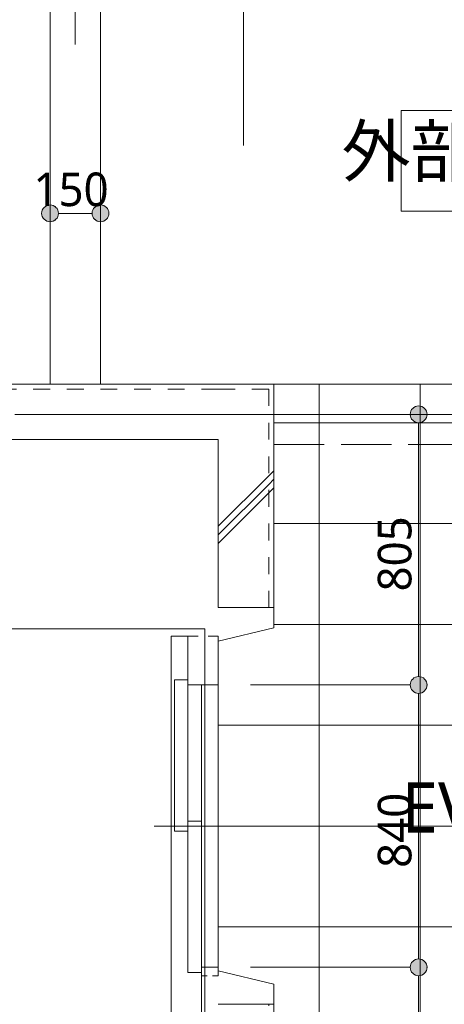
# Model space of a CAD drawing. Header units: millimetres. Extents: x 0 to 841, y 0 to 1188.
# Tile 70 of 98: x 535 to 560, y 1060 to 1118. Entities that reach past the tile are written whole.
import ezdxf
from ezdxf.xclip import XClip

# ---------------------------------------------------------------- set-up
doc = ezdxf.new("R2010")
doc.units = ezdxf.units.MM
doc.header["$MEASUREMENT"] = 0
doc.header["$XCLIPFRAME"] = 0
for name, pattern in [('Wipeout_Contour', [1000, 0, -1000]), ('通り芯', [19, 15, -2, 0, -2]), ('陰線', [4, 3, -1]), ('ＪＷ点線１', [2, 1, -1])]:
    doc.linetypes.add(name, pattern=pattern)
for name, color, linetype, lineweight in [('Archicadドア_ペン_番号__23', 7, 'Continuous', 15), ('Archicadドア_ペン_番号__27', 7, 'Continuous', 15), ('EV.★_ペン_番号__15', 7, 'Continuous', 5), ('壁-躯体_ペン_番号__141', 7, 'Continuous', 15), ('壁-躯体_ペン_番号__27', 7, 'Continuous', 15), ('壁-躯体_ペン_番号__41', 7, 'Continuous', 13), ('室名.★_ペン_番号__46', 7, 'Continuous', 13), ('寸法_ペン_番号__45', 7, 'Continuous', 13), ('寸法_ペン_番号__46', 7, 'Continuous', 13), ('床_ペン_番号__101', 252, 'Continuous', 5), ('通り芯_ペン_番号__139', 8, 'Continuous', 5)]:
    doc.layers.add(name, color=color, linetype=linetype, lineweight=lineweight)
for name, color, linetype, lineweight, true_color in [('Archicadドア_ペン_番号__63', 251, 'Continuous', 5, 0x6a6a6a), ('ゾーン_ペン_番号__74', 251, 'Continuous', 5, 0x6a6a6a), ('壁-躯体_ペン_番号__169', 253, 'Continuous', 5, 0xaaaaaa), ('壁-躯体_ペン_番号__87', 251, 'Continuous', 5, 0x6a6a6a), ('室名.★_ペン_番号__85', 251, 'Continuous', 5, 0x6a6a6a), ('寸法_ペン_番号__85', 251, 'Continuous', 5, 0x6a6a6a), ('床_ペン_番号__89', 251, 'Continuous', 5, 0x6a6a6a), ('床_ペン_番号__90', 251, 'Continuous', 5, 0x6a6a6a)]:
    doc.layers.add(name, color=color, linetype=linetype, lineweight=lineweight, true_color=true_color)
for name, color, linetype in [('壁-躯体', 7, 'Continuous'), ('室名.★', 7, 'Continuous'), ('寸法', 7, 'Continuous'), ('床', 7, 'Continuous')]:
    doc.layers.add(name, color=color, linetype=linetype)
doc.styles.add('GENERATED_STYLE_1', font='meiryo.ttc')
pattern_1 = [(45, (488.263, 926.959), (-12.728, 12.728), []), (45, (488.008, 927.213), (-12.728, 12.728), []), (45, (487.753, 927.468), (-12.728, 12.728), [])]

# ---------------------------------------------------------------- blocks, each defined once
blk = doc.blocks.new('図面_6_6', base_point=(598.263, 1001.922))
at = {"layer": 'EV.★_ペン_番号__15', "color": 7, "linetype": 'Continuous', "lineweight": 5, "flags": 128}
blk.add_lwpolyline([(545.963, 1057.992), (545.963, 1082.192), (506.783, 1082.192), (506.783, 1057.992)], close=True, dxfattribs=at)
at = {"color": 254, "linetype": 'Wipeout_Contour', "lineweight": 0, "ltscale": 12571.381814}
blk.add_wipeout([(536.763, 1126.459), (536.763, 1096.459), (550.063, 1096.459), (550.063, 1096.759), (582.263, 1096.759), (582.263, 1096.459), (645.763, 1096.459), (645.763, 1126.159), (645.463, 1126.159), (645.463, 1126.459)], dxfattribs=at).dxf.layer = '床'
at = {"layer": 'ゾーン_ペン_番号__74', "color": 251, "linetype": 'Continuous', "lineweight": 5, "true_color": 0x6a6a6a, "flags": 128}
blk.add_lwpolyline([(644.263, 1094.959), (644.263, 1124.959), (538.263, 1124.959), (538.263, 1094.959)], close=True, dxfattribs=at)
at = {"layer": '寸法_ペン_番号__85', "color": 251, "linetype": 'Continuous', "lineweight": 5, "true_color": 0x6a6a6a}
blk.add_line((548.263, 1110.959), (548.263, 1130.459), dxfattribs=at)
at = {"layer": '床_ペン_番号__89', "color": 251, "linetype": 'Continuous', "lineweight": 5, "true_color": 0x6a6a6a}
for p, q in [((550.063, 1096.759), (550.063, 1096.459)), ((550.063, 1096.759), (550.063, 1096.459)), ((582.263, 1096.759), (550.063, 1096.759)), ((582.263, 1096.759), (550.063, 1096.759))]:
    blk.add_line(p, q, dxfattribs=at)
at = {"layer": '床_ペン_番号__90', "color": 251, "linetype": 'Continuous', "lineweight": 5, "true_color": 0x6a6a6a}
for p, q in [((536.763, 1126.459), (536.763, 1096.459)), ((536.763, 1096.459), (550.063, 1096.459))]:
    blk.add_line(p, q, dxfattribs=at)
at = {"layer": '床_ペン_番号__90', "color": 251, "linetype": '陰線', "lineweight": 5, "true_color": 0x6a6a6a}
blk.add_line((550.063, 1096.459), (582.263, 1096.459), dxfattribs=at)
at = {"layer": '床_ペン_番号__90', "color": 251, "linetype": '陰線', "lineweight": 5, "true_color": 0x6a6a6a, "flags": 128}
for points in [[(536.763, 1126.459), (536.763, 1096.459)], [(536.763, 1096.459), (645.763, 1096.459)]]:
    blk.add_lwpolyline(points, dxfattribs=at)
at = {"color": 254, "linetype": 'Wipeout_Contour', "lineweight": 0, "ltscale": 4937.450094}
blk.add_wipeout([(536.763, 1096.759), (537.063, 1096.759), (537.063, 1126.159), (536.763, 1126.159)], dxfattribs=at).dxf.layer = '壁-躯体'
at = {"color": 254, "linetype": 'Wipeout_Contour', "lineweight": 0, "ltscale": 4937.289986}
blk.add_wipeout([(539.463, 1123.459), (539.463, 1096.759), (539.763, 1096.759), (539.763, 1123.459)], dxfattribs=at).dxf.layer = '壁-躯体'
at = {"color": 254, "linetype": 'Wipeout_Contour', "lineweight": 0, "ltscale": 4983.468437}
blk.add_wipeout([(557.638, 1107.041), (573.638, 1107.041), (573.638, 1113.041), (557.638, 1113.041)], dxfattribs=at).dxf.layer = '室名.★'
at = {"color": 254, "linetype": 'Wipeout_Contour', "lineweight": 0, "ltscale": 22881.22973}
blk.add_wipeout([(488.263, 926.959), (582.263, 926.959), (724.263, 926.959), (724.263, 969.859), (709.263, 969.859), (709.263, 976.959), (724.263, 976.959), (724.263, 1021.959), (686.663, 1021.959), (686.663, 1062.859), (655.963, 1062.859), (655.963, 1094.959), (636.763, 1094.959), (636.763, 1078.959), (614.963, 1078.959), (614.963, 1061.059), (582.263, 1061.059), (582.263, 991.959), (488.263, 991.959)], dxfattribs=at).dxf.layer = '床'
at = {"layer": 'Archicadドア_ペン_番号__23', "color": 7, "linetype": 'Continuous', "lineweight": 15}
for p, q in [((544.963, 1078.859), (544.963, 1081.759)), ((544.963, 1081.759), (545.563, 1081.759)), ((544.163, 1070.159), (544.163, 1079.159)), ((544.163, 1079.159), (544.963, 1079.159)), ((544.963, 1079.159), (544.963, 1070.159)), ((544.963, 1061.759), (544.963, 1070.759)), ((544.963, 1070.759), (545.763, 1070.759)), ((545.763, 1070.759), (545.763, 1061.759)), ((544.963, 1070.159), (544.163, 1070.159)), ((545.763, 1062.059), (545.763, 1061.559)), ((545.763, 1061.759), (544.963, 1061.759)), ((545.763, 1061.559), (546.096, 1061.559))]:
    blk.add_line(p, q, dxfattribs=at)
at = {"layer": 'Archicadドア_ペン_番号__63', "color": 251, "linetype": 'Continuous', "lineweight": 5, "true_color": 0x6a6a6a}
for p, q in [((543.963, 1050.459), (543.963, 1081.759)), ((543.963, 1081.759), (544.963, 1081.759)), ((545.763, 1078.859), (545.763, 1050.459))]:
    blk.add_line(p, q, dxfattribs=at)
at = {"layer": '壁-躯体_ペン_番号__87', "color": 251, "linetype": 'Continuous', "lineweight": 5, "true_color": 0x6a6a6a, "flags": 128}
for points in [[(536.763, 1126.159), (536.763, 1096.759)], [(539.763, 1096.759), (539.763, 1123.459)]]:
    blk.add_lwpolyline(points, dxfattribs=at)
at = {"layer": '室名.★_ペン_番号__85', "color": 251, "linetype": 'Continuous', "lineweight": 5, "true_color": 0x6a6a6a, "flags": 128}
blk.add_lwpolyline([(557.638, 1107.041), (573.638, 1107.041), (573.638, 1113.041), (557.638, 1113.041)], close=True, dxfattribs=at)
at = {"layer": '室名.★_ペン_番号__46', "color": 7, "linetype": 'Continuous', "lineweight": 13, "insert": (520.613, 1071.186), "char_height": 3, "attachment_point": 2, "style": 'GENERATED_STYLE_1'}
blk.add_mtext('\\A1;{\\pqc;\\pt0,920;\\fMeiryo|b0|i0|c128|p0;\\W1.000000;EV\\fMeiryo|b0|i0|c128|p0;\\W1.000000;\\A1{\\H.66x;\\S^  ;}\\fMeiryo|b0|i0|c128|p0;\\W1.000000;\\fMeiryo|b0|i0|c128|p0;\\W1.000000;\\A1{\\H.66x;\\S^  ;}\\fMeiryo|b0|i0|c128|p0;\\W1.000000;\\fMeiryo|b0|i0|c128|p0;\\W1.000000;\\fMeiryo|b0|i0|c128|p0;\\W1.000000;\\fMeiryo|b0|i0|c128|p0;\\W1.000000;\\fMeiryo|b0|i0|c128|p0;\\W1.000000;\\fMeiryo|b0|i0|c128|p0;\\W1.000000;\\fMeiryo|b0|i0|c128|p0;\\W1.000000;\\A1{\\H.66x;\\S^  ;}\\fMeiryo|b0|i0|c128|p0;\\W1.000000;\\fMeiryo|b0|i0|c128|p0;\\W1.000000;\\A1{\\H.66x;\\S^  ;}\\fMeiryo|b0|i0|c128|p0;\\W1.000000;\\fMeiryo|b0|i0|c128|p0;\\W1.000000;\\fMeiryo|b0|i0|c128|p0;\\W1.000000;\\fMeiryo|b0|i0|c128|p0;\\W1.000000;\\fMeiryo|b0|i0|c128|p0;\\W1.000000;\\fMeiryo|b0|i0|c128|p0;\\W1.000000;\\fMeiryo|b0|i0|c128|p0;\\W1.000000;\\A1{\\H.66x;\\S^  ;}\\fMeiryo|b0|i0|c128|p0;\\W1.000000;\\fMeiryo|b0|i0|c128|p0;\\W1.000000;\\A1{\\H.66x;\\S^  ;}\\fMeiryo|b0|i0|c128|p0;\\W1.000000;\\fMeiryo|b0|i0|c128|p0;\\W1.000000;\\fMeiryo|b0|i0|c128|p0;\\W1.000000;\\fMeiryo|b0|i0|c128|p0;\\W1.000000;\\fMeiryo|b0|i0|c128|p0;\\W1.000000;\\fMeiryo|b0|i0|c128|p0;\\W1.000000;\\fMeiryo|b0|i0|c128|p0;\\W1.000000;\\A1{\\H.66x;\\S^  ;}\\fMeiryo|b0|i0|c128|p0;\\W1.000000;\\fMeiryo|b0|i0|c128|p0;\\W1.000000;\\A1{\\H.66x;\\S^  ;}\\fMeiryo|b0|i0|c128|p0;\\W1.000000;\\fMeiryo|b0|i0|c128|p0;\\W1.000000;\\fMeiryo|b0|i0|c128|p0;\\W1.000000;\\fMeiryo|b0|i0|c128|p0;\\W1.000000;\\fMeiryo|b0|i0|c128|p0;\\W1.000000;\\fMeiryo|b0|i0|c128|p0;\\W1.000000;\\fMeiryo|b0|i0|c128|p0;\\W1.000000;\\A1{\\H.66x;\\S^  ;}\\fMeiryo|b0|i0|c128|p0;\\W1.000000;\\fMeiryo|b0|i0|c128|p0;\\W1.000000;\\A1{\\H.66x;\\S^  ;}\\fMeiryo|b0|i0|c128|p0;\\W1.000000;\\fMeiryo|b0|i0|c128|p0;\\W1.000000;\\fMeiryo|b0|i0|c128|p0;\\W1.000000;\\fMeiryo|b0|i0|c128|p0;\\W1.000000;\\fMeiryo|b0|i0|c128|p0;\\W1.000000;\\fMeiryo|b0|i0|c128|p0;\\W1.000000;\\fMeiryo|b0|i0|c128|p0;\\W1.000000;\\fMeiryo|b0|i0|c128|p0;\\W1.000000;}', dxfattribs=at)
at = {"color": 254, "linetype": 'Wipeout_Contour', "lineweight": 0, "ltscale": 4935.473644}
blk.add_wipeout([(537.063, 1096.759), (539.463, 1096.759), (539.463, 1123.759), (537.063, 1123.759)], dxfattribs=at).dxf.layer = '壁-躯体'
at = {"color": 254, "linetype": 'Wipeout_Contour', "lineweight": 0, "ltscale": 10847.57137}
blk.add_wipeout([(550.063, 1096.759), (550.063, 1082.259), (546.763, 1081.459), (546.763, 1061.859), (550.063, 1061.059), (550.063, 1045.959), (555.263, 1045.959), (582.263, 1045.959), (582.263, 1096.759)], dxfattribs=at).dxf.layer = '床'
at = {"layer": '寸法', "linetype": 'Continuous', "lineweight": 0, "true_color": 0x000000}
for points in [[(536.263, 1106.917), (536.301, 1106.726), (536.409, 1106.564), (536.571, 1106.456), (536.763, 1106.417), (536.954, 1106.456), (537.116, 1106.564), (537.225, 1106.726), (537.263, 1106.917), (537.225, 1107.109), (537.116, 1107.271), (536.954, 1107.379), (536.763, 1107.417), (536.571, 1107.379), (536.409, 1107.271), (536.301, 1107.109)], [(539.263, 1106.917), (539.301, 1106.726), (539.409, 1106.564), (539.571, 1106.456), (539.763, 1106.417), (539.954, 1106.456), (540.116, 1106.564), (540.225, 1106.726), (540.263, 1106.917), (540.225, 1107.109), (540.116, 1107.271), (539.954, 1107.379), (539.763, 1107.417), (539.571, 1107.379), (539.409, 1107.271), (539.301, 1107.109)], [(558.178, 1094.959), (558.216, 1094.767), (558.325, 1094.605), (558.487, 1094.497), (558.678, 1094.459), (558.87, 1094.497), (559.032, 1094.605), (559.14, 1094.767), (559.178, 1094.959), (559.14, 1095.15), (559.032, 1095.312), (558.87, 1095.421), (558.678, 1095.459), (558.487, 1095.421), (558.325, 1095.312), (558.216, 1095.15)], [(558.178, 1078.859), (558.216, 1078.667), (558.325, 1078.505), (558.487, 1078.397), (558.678, 1078.359), (558.87, 1078.397), (559.032, 1078.505), (559.14, 1078.667), (559.178, 1078.859), (559.14, 1079.05), (559.032, 1079.212), (558.87, 1079.321), (558.678, 1079.359), (558.487, 1079.321), (558.325, 1079.212), (558.216, 1079.05)], [(558.178, 1062.059), (558.216, 1061.867), (558.325, 1061.705), (558.487, 1061.597), (558.678, 1061.559), (558.87, 1061.597), (559.032, 1061.705), (559.14, 1061.867), (559.178, 1062.059), (559.14, 1062.25), (559.032, 1062.412), (558.87, 1062.521), (558.678, 1062.559), (558.487, 1062.521), (558.325, 1062.412), (558.216, 1062.25)]]:
    blk.add_hatch(color=18, dxfattribs=at).paths.add_polyline_path(points)
at = {"layer": '床_ペン_番号__101', "linetype": 'Continuous', "lineweight": 5}
h = blk.add_hatch(dxfattribs=at)
h.set_pattern_fill('格子30x30_0006', color=252, style=0, pattern_type=2)
h.set_pattern_definition([(0, (546.7626, 1070.4587), (0, 6), []), (90, (546.7626, 1070.4587), (-6, 0), [])])
h.paths.add_polyline_path([(550.063, 1096.759), (550.063, 1082.259), (546.763, 1081.459), (546.763, 1061.859), (550.063, 1061.059), (550.063, 1045.959), (555.263, 1045.959), (582.263, 1045.959), (582.263, 1096.759)])
at = {"layer": 'Archicadドア_ペン_番号__23', "color": 7, "linetype": 'Continuous', "lineweight": 15}
for p, q in [((546.163, 1081.759), (546.763, 1081.759)), ((546.763, 1081.759), (546.763, 1078.859)), ((546.763, 1078.859), (544.963, 1078.859)), ((546.763, 1062.059), (545.763, 1062.059)), ((546.763, 1061.559), (546.763, 1062.059)), ((546.429, 1061.559), (546.763, 1061.559))]:
    blk.add_line(p, q, dxfattribs=at)
at = {"layer": 'Archicadドア_ペン_番号__27', "color": 7, "linetype": 'Continuous', "lineweight": 15}
for p, q in [((546.763, 1081.459), (550.063, 1082.259)), ((546.763, 1061.859), (550.063, 1061.059)), ((550.063, 1061.059), (550.063, 1059.859))]:
    blk.add_line(p, q, dxfattribs=at)
at = {"layer": 'Archicadドア_ペン_番号__63', "color": 251, "linetype": 'Continuous', "lineweight": 5, "true_color": 0x6a6a6a}
blk.add_line((546.963, 1070.459), (542.963, 1070.459), dxfattribs=at)
at = {"layer": '壁-躯体_ペン_番号__27', "color": 7, "linetype": 'Continuous', "lineweight": 15}
blk.add_line((550.063, 1059.859), (546.763, 1059.859), dxfattribs=at)
at = {"layer": '壁-躯体_ペン_番号__41', "color": 7, "linetype": 'ＪＷ点線１', "lineweight": 13}
blk.add_line((549.763, 1047.759), (549.763, 1059.859), dxfattribs=at)
at = {"layer": '壁-躯体_ペン_番号__87', "color": 251, "linetype": 'Continuous', "lineweight": 5, "true_color": 0x6a6a6a, "flags": 128}
for points in [[(537.063, 1096.759), (536.763, 1096.759)], [(539.463, 1096.759), (537.063, 1096.759)], [(539.763, 1096.759), (539.463, 1096.759)]]:
    blk.add_lwpolyline(points, dxfattribs=at)
at = {"layer": '寸法_ペン_番号__45', "color": 7, "linetype": 'Continuous', "lineweight": 13}
for centre in [(536.763, 1106.917), (539.763, 1106.917), (558.678, 1094.959), (558.678, 1078.859), (558.678, 1062.059)]:
    blk.add_circle(centre, 0.5, dxfattribs=at)
at = {"layer": '寸法_ペン_番号__85', "color": 251, "linetype": 'Continuous', "lineweight": 5, "true_color": 0x6a6a6a}
for p, q in [((538.263, 1116.959), (538.263, 1136.459)), ((539.263, 1106.917), (537.263, 1106.917)), ((558.678, 1079.359), (558.678, 1094.459)), ((558.178, 1078.859), (548.678, 1078.859)), ((558.678, 1062.559), (558.678, 1078.359)), ((558.178, 1062.059), (548.678, 1062.059)), ((558.678, 1046.459), (558.678, 1061.559))]:
    blk.add_line(p, q, dxfattribs=at)
for p in [(559.178, 1094.959), (559.178, 1078.859), (559.178, 1062.059)]:
    blk.add_point(p, dxfattribs=at)
at = {"layer": '床_ペン_番号__89', "color": 251, "linetype": 'Continuous', "lineweight": 5, "true_color": 0x6a6a6a, "flags": 128}
blk.add_lwpolyline([(550.063, 1096.759), (550.063, 1082.259), (546.763, 1081.459), (546.763, 1061.859), (550.063, 1061.059), (550.063, 1045.959), (555.263, 1045.959), (582.263, 1045.959), (582.263, 1096.759)], close=True, dxfattribs=at)
at = {"layer": '室名.★_ペン_番号__46', "color": 7, "linetype": 'Continuous', "lineweight": 13, "insert": (569.407, 1073.068), "char_height": 3, "attachment_point": 2, "style": 'GENERATED_STYLE_1'}
blk.add_mtext('\\A1;{\\pqc;\\pt0,920;\\fMeiryo|b0|i0|c128|p0;\\W1.000000;EVホール\\fMeiryo|b0|i0|c128|p0;\\W1.000000;\\A1{\\H.66x;\\S^  ;}\\fMeiryo|b0|i0|c128|p0;\\W1.000000;\\fMeiryo|b0|i0|c128|p0;\\W1.000000;\\A1{\\H.66x;\\S^  ;}\\fMeiryo|b0|i0|c128|p0;\\W1.000000;\\fMeiryo|b0|i0|c128|p0;\\W1.000000;\\fMeiryo|b0|i0|c128|p0;\\W1.000000;\\fMeiryo|b0|i0|c128|p0;\\W1.000000;\\fMeiryo|b0|i0|c128|p0;\\W1.000000;\\fMeiryo|b0|i0|c128|p0;\\W1.000000;\\fMeiryo|b0|i0|c128|p0;\\W1.000000;\\A1{\\H.66x;\\S^  ;}\\fMeiryo|b0|i0|c128|p0;\\W1.000000;\\fMeiryo|b0|i0|c128|p0;\\W1.000000;\\A1{\\H.66x;\\S^  ;}\\fMeiryo|b0|i0|c128|p0;\\W1.000000;\\fMeiryo|b0|i0|c128|p0;\\W1.000000;\\fMeiryo|b0|i0|c128|p0;\\W1.000000;\\fMeiryo|b0|i0|c128|p0;\\W1.000000;\\fMeiryo|b0|i0|c128|p0;\\W1.000000;\\fMeiryo|b0|i0|c128|p0;\\W1.000000;\\fMeiryo|b0|i0|c128|p0;\\W1.000000;\\A1{\\H.66x;\\S^  ;}\\fMeiryo|b0|i0|c128|p0;\\W1.000000;\\fMeiryo|b0|i0|c128|p0;\\W1.000000;\\A1{\\H.66x;\\S^  ;}\\fMeiryo|b0|i0|c128|p0;\\W1.000000;\\fMeiryo|b0|i0|c128|p0;\\W1.000000;\\fMeiryo|b0|i0|c128|p0;\\W1.000000;\\fMeiryo|b0|i0|c128|p0;\\W1.000000;\\fMeiryo|b0|i0|c128|p0;\\W1.000000;\\fMeiryo|b0|i0|c128|p0;\\W1.000000;\\fMeiryo|b0|i0|c128|p0;\\W1.000000;\\A1{\\H.66x;\\S^  ;}\\fMeiryo|b0|i0|c128|p0;\\W1.000000;\\fMeiryo|b0|i0|c128|p0;\\W1.000000;\\A1{\\H.66x;\\S^  ;}\\fMeiryo|b0|i0|c128|p0;\\W1.000000;\\fMeiryo|b0|i0|c128|p0;\\W1.000000;\\fMeiryo|b0|i0|c128|p0;\\W1.000000;\\fMeiryo|b0|i0|c128|p0;\\W1.000000;\\fMeiryo|b0|i0|c128|p0;\\W1.000000;\\fMeiryo|b0|i0|c128|p0;\\W1.000000;\\fMeiryo|b0|i0|c128|p0;\\W1.000000;\\A1{\\H.66x;\\S^  ;}\\fMeiryo|b0|i0|c128|p0;\\W1.000000;\\fMeiryo|b0|i0|c128|p0;\\W1.000000;\\A1{\\H.66x;\\S^  ;}\\fMeiryo|b0|i0|c128|p0;\\W1.000000;\\fMeiryo|b0|i0|c128|p0;\\W1.000000;\\fMeiryo|b0|i0|c128|p0;\\W1.000000;\\fMeiryo|b0|i0|c128|p0;\\W1.000000;\\fMeiryo|b0|i0|c128|p0;\\W1.000000;\\fMeiryo|b0|i0|c128|p0;\\W1.000000;\\fMeiryo|b0|i0|c128|p0;\\W1.000000;\\fMeiryo|b0|i0|c128|p0;\\W1.000000;}', dxfattribs=at)
at = {"layer": '寸法_ペン_番号__46', "color": 7, "linetype": 'Continuous', "lineweight": 13, "insert": (535.778, 1107.317), "char_height": 2, "width": 4.96876, "attachment_point": 7, "style": 'GENERATED_STYLE_1'}
blk.add_mtext('\\A1;{\\pql;\\fMeiryo|b0|i0|c128|p0;\\W1.000000;150}', dxfattribs=at)
at = {"layer": '寸法_ペン_番号__46', "color": 7, "linetype": 'Continuous', "lineweight": 13, "char_height": 2, "width": 4.96876, "attachment_point": 7, "rotation": 90, "style": 'GENERATED_STYLE_1'}
for s, insert in [('\\A1;{\\pql;\\fMeiryo|b0|i0|c128|p0;\\W1.000000;805}', (558.278, 1084.424)), ('\\A1;{\\pql;\\fMeiryo|b0|i0|c128|p0;\\W1.000000;840}', (558.278, 1067.974))]:
    blk.add_mtext(s, dxfattribs=dict(at, insert=insert))
at = {"color": 254, "linetype": 'Wipeout_Contour', "lineweight": 0, "ltscale": 3679.559935}
blk.add_wipeout([(549.763, 1096.459), (550.063, 1096.459), (550.063, 1096.759)], dxfattribs=at).dxf.layer = '壁-躯体'
at = {"layer": '壁-躯体_ペン_番号__169', "linetype": 'Continuous', "lineweight": 5, "true_color": 0xaaaaaa}
h = blk.add_hatch(dxfattribs=at)
h.set_pattern_fill('コンクリート_構造2_0006', color=253, style=0, pattern_type=2)
h.set_pattern_definition(pattern_1)
h.paths.add_polyline_path([(549.763, 1096.459), (550.063, 1096.459), (550.063, 1096.759)])
at = {"color": 254, "linetype": 'Wipeout_Contour', "lineweight": 0, "ltscale": 3672.315644}
blk.add_wipeout([(546.763, 1093.459), (549.763, 1093.459), (549.763, 1096.459)], dxfattribs=at).dxf.layer = '壁-躯体'
at = {"layer": '壁-躯体_ペン_番号__169', "linetype": 'Continuous', "lineweight": 5, "true_color": 0xaaaaaa}
h = blk.add_hatch(dxfattribs=at)
h.set_pattern_fill('コンクリート_構造2_0006', color=253, style=0, pattern_type=2)
h.set_pattern_definition(pattern_1)
h.paths.add_polyline_path([(546.763, 1093.459), (549.763, 1093.459), (549.763, 1096.459)])
at = {"color": 254, "linetype": 'Wipeout_Contour', "lineweight": 0, "ltscale": 3681.035792}
blk.add_wipeout([(549.763, 1096.459), (550.063, 1096.759), (549.763, 1096.759)], dxfattribs=at).dxf.layer = '壁-躯体'
at = {"layer": '壁-躯体_ペン_番号__169', "linetype": 'Continuous', "lineweight": 5, "true_color": 0xaaaaaa}
h = blk.add_hatch(dxfattribs=at)
h.set_pattern_fill('コンクリート_構造2_0006', color=253, style=0, pattern_type=2)
h.set_pattern_definition(pattern_1)
h.paths.add_polyline_path([(549.763, 1096.459), (550.063, 1096.759), (549.763, 1096.759)])
at = {"layer": '壁-躯体_ペン_番号__141', "color": 7, "linetype": 'Continuous', "lineweight": 15, "flags": 128}
blk.add_lwpolyline([(550.063, 1096.759), (550.063, 1096.459)], dxfattribs=at)
at = {"layer": '壁-躯体_ペン_番号__87', "color": 251, "linetype": '陰線', "lineweight": 5, "true_color": 0x6a6a6a, "flags": 128}
blk.add_lwpolyline([(580.463, 1096.759), (550.063, 1096.759)], dxfattribs=at)
at = {"color": 254, "linetype": 'Wipeout_Contour', "lineweight": 0, "ltscale": 4863.04024}
blk.add_wipeout([(549.763, 1096.759), (499.063, 1096.759), (499.063, 1096.459), (549.763, 1096.459)], dxfattribs=at).dxf.layer = '壁-躯体'
at = {"layer": '壁-躯体_ペン_番号__169', "linetype": 'Continuous', "lineweight": 5, "true_color": 0xaaaaaa}
h = blk.add_hatch(dxfattribs=at)
h.set_pattern_fill('コンクリート_構造2_0006', color=253, style=0, pattern_type=2)
h.set_pattern_definition(pattern_1)
h.paths.add_polyline_path([(549.763, 1096.759), (499.063, 1096.759), (499.063, 1096.459), (549.763, 1096.459)])
at = {"layer": '壁-躯体_ペン_番号__141', "color": 7, "linetype": 'Continuous', "lineweight": 15, "flags": 128}
blk.add_lwpolyline([(550.063, 1096.759), (499.063, 1096.759)], dxfattribs=at)
at = {"color": 254, "linetype": 'Wipeout_Contour', "lineweight": 0, "ltscale": 3674.996879}
blk.add_wipeout([(546.763, 1093.459), (549.763, 1096.459), (546.763, 1096.459)], dxfattribs=at).dxf.layer = '壁-躯体'
at = {"layer": '壁-躯体_ペン_番号__169', "linetype": 'Continuous', "lineweight": 5, "true_color": 0xaaaaaa}
h = blk.add_hatch(dxfattribs=at)
h.set_pattern_fill('コンクリート_構造2_0006', color=253, style=0, pattern_type=2)
h.set_pattern_definition(pattern_1)
h.paths.add_polyline_path([(546.763, 1093.459), (549.763, 1096.459), (546.763, 1096.459)])
at = {"layer": '壁-躯体_ペン_番号__41', "color": 7, "linetype": 'ＪＷ点線１', "lineweight": 13}
blk.add_line((549.763, 1093.459), (549.763, 1096.459), dxfattribs=at)
at = {"color": 254, "linetype": 'Wipeout_Contour', "lineweight": 0, "ltscale": 4854.401863}
blk.add_wipeout([(546.763, 1096.459), (499.063, 1096.459), (499.063, 1093.459), (546.763, 1093.459)], dxfattribs=at).dxf.layer = '壁-躯体'
at = {"layer": '壁-躯体_ペン_番号__169', "linetype": 'Continuous', "lineweight": 5, "true_color": 0xaaaaaa}
h = blk.add_hatch(dxfattribs=at)
h.set_pattern_fill('コンクリート_構造2_0006', color=253, style=0, pattern_type=2)
h.set_pattern_definition(pattern_1)
h.paths.add_polyline_path([(546.763, 1096.459), (499.063, 1096.459), (499.063, 1093.459), (546.763, 1093.459)])
at = {"layer": '壁-躯体_ペン_番号__141', "color": 7, "linetype": 'Continuous', "lineweight": 15, "flags": 128}
blk.add_lwpolyline([(498.763, 1093.459), (546.763, 1093.459)], dxfattribs=at)
at = {"layer": '壁-躯体_ペン_番号__41', "color": 7, "linetype": 'ＪＷ点線１', "lineweight": 13}
for p, q in [((546.763, 1096.459), (499.063, 1096.459)), ((549.763, 1096.459), (546.763, 1096.459))]:
    blk.add_line(p, q, dxfattribs=at)
at = {"color": 254, "linetype": 'Wipeout_Contour', "lineweight": 0, "ltscale": 4883.310218}
blk.add_wipeout([(550.063, 1096.459), (549.763, 1096.459), (549.763, 1083.459), (550.063, 1083.459)], dxfattribs=at).dxf.layer = '壁-躯体'
at = {"layer": '壁-躯体_ペン_番号__169', "linetype": 'Continuous', "lineweight": 5, "true_color": 0xaaaaaa}
h = blk.add_hatch(dxfattribs=at)
h.set_pattern_fill('コンクリート_構造2_0006', color=253, style=0, pattern_type=2)
h.set_pattern_definition(pattern_1)
h.paths.add_polyline_path([(550.063, 1096.459), (549.763, 1096.459), (549.763, 1083.459), (550.063, 1083.459)])
at = {"layer": 'Archicadドア_ペン_番号__27', "color": 7, "linetype": 'Continuous', "lineweight": 15}
blk.add_line((550.063, 1082.259), (550.063, 1083.459), dxfattribs=at)
at = {"layer": '壁-躯体_ペン_番号__141', "color": 7, "linetype": 'Continuous', "lineweight": 15, "flags": 128}
blk.add_lwpolyline([(550.063, 1083.459), (550.063, 1096.459)], dxfattribs=at)
at = {"layer": '壁-躯体_ペン_番号__87', "color": 251, "linetype": '陰線', "lineweight": 5, "true_color": 0x6a6a6a, "flags": 128}
for points in [[(550.063, 1096.459), (550.063, 1096.759)], [(550.063, 1093.459), (550.063, 1096.459)], [(550.063, 1093.159), (550.063, 1093.459)], [(550.063, 1093.159), (580.463, 1093.159)]]:
    blk.add_lwpolyline(points, dxfattribs=at)
at = {"layer": '寸法_ペン_番号__85', "color": 251, "linetype": 'Continuous', "lineweight": 5, "true_color": 0x6a6a6a}
blk.add_line((558.178, 1094.959), (548.678, 1094.959), dxfattribs=at)
at = {"layer": '通り芯_ペン_番号__139', "color": 8, "linetype": '通り芯', "lineweight": 5}
blk.add_line((458.263, 1094.959), (744.263, 1094.959), dxfattribs=at)
at = {"color": 254, "linetype": 'Wipeout_Contour', "lineweight": 0, "ltscale": 4874.978775}
blk.add_wipeout([(546.763, 1093.459), (546.763, 1083.459), (549.763, 1083.459), (549.763, 1093.459)], dxfattribs=at).dxf.layer = '壁-躯体'
at = {"layer": '壁-躯体_ペン_番号__169', "linetype": 'Continuous', "lineweight": 5, "true_color": 0xaaaaaa}
h = blk.add_hatch(dxfattribs=at)
h.set_pattern_fill('コンクリート_構造2_0006', color=253, style=0, pattern_type=2)
h.set_pattern_definition(pattern_1)
h.paths.add_polyline_path([(546.763, 1093.459), (546.763, 1083.459), (549.763, 1083.459), (549.763, 1093.459)])
at = {"layer": '壁-躯体_ペン_番号__141', "color": 7, "linetype": 'Continuous', "lineweight": 15, "flags": 128}
blk.add_lwpolyline([(546.763, 1093.459), (546.763, 1083.459)], dxfattribs=at)
at = {"layer": '壁-躯体_ペン_番号__27', "color": 7, "linetype": 'Continuous', "lineweight": 15}
blk.add_line((550.063, 1083.459), (546.763, 1083.459), dxfattribs=at)
at = {"layer": '壁-躯体_ペン_番号__41', "color": 7, "linetype": 'ＪＷ点線１', "lineweight": 13}
for p, q in [((549.763, 1093.459), (549.763, 1096.459)), ((549.763, 1083.459), (549.763, 1093.459))]:
    blk.add_line(p, q, dxfattribs=at)
at = {"layer": '室名.★_ペン_番号__46', "color": 7, "linetype": 'Continuous', "lineweight": 13, "insert": (565.638, 1112.113), "char_height": 3, "attachment_point": 2, "style": 'GENERATED_STYLE_1'}
blk.add_mtext('\\A1;{\\pqc;\\pt0,920;\\fMeiryo|b0|i0|c128|p0;\\W1.000000;外部廊下\\fMeiryo|b0|i0|c128|p0;\\W1.000000;\\A1{\\H.66x;\\S^  ;}\\fMeiryo|b0|i0|c128|p0;\\W1.000000;\\fMeiryo|b0|i0|c128|p0;\\W1.000000;\\A1{\\H.66x;\\S^  ;}\\fMeiryo|b0|i0|c128|p0;\\W1.000000;\\fMeiryo|b0|i0|c128|p0;\\W1.000000;\\fMeiryo|b0|i0|c128|p0;\\W1.000000;\\fMeiryo|b0|i0|c128|p0;\\W1.000000;\\fMeiryo|b0|i0|c128|p0;\\W1.000000;\\fMeiryo|b0|i0|c128|p0;\\W1.000000;\\fMeiryo|b0|i0|c128|p0;\\W1.000000;\\A1{\\H.66x;\\S^  ;}\\fMeiryo|b0|i0|c128|p0;\\W1.000000;\\fMeiryo|b0|i0|c128|p0;\\W1.000000;\\A1{\\H.66x;\\S^  ;}\\fMeiryo|b0|i0|c128|p0;\\W1.000000;\\fMeiryo|b0|i0|c128|p0;\\W1.000000;\\fMeiryo|b0|i0|c128|p0;\\W1.000000;\\fMeiryo|b0|i0|c128|p0;\\W1.000000;\\fMeiryo|b0|i0|c128|p0;\\W1.000000;\\fMeiryo|b0|i0|c128|p0;\\W1.000000;\\fMeiryo|b0|i0|c128|p0;\\W1.000000;\\A1{\\H.66x;\\S^  ;}\\fMeiryo|b0|i0|c128|p0;\\W1.000000;\\fMeiryo|b0|i0|c128|p0;\\W1.000000;\\A1{\\H.66x;\\S^  ;}\\fMeiryo|b0|i0|c128|p0;\\W1.000000;\\fMeiryo|b0|i0|c128|p0;\\W1.000000;\\fMeiryo|b0|i0|c128|p0;\\W1.000000;\\fMeiryo|b0|i0|c128|p0;\\W1.000000;\\fMeiryo|b0|i0|c128|p0;\\W1.000000;\\fMeiryo|b0|i0|c128|p0;\\W1.000000;\\fMeiryo|b0|i0|c128|p0;\\W1.000000;\\A1{\\H.66x;\\S^  ;}\\fMeiryo|b0|i0|c128|p0;\\W1.000000;\\fMeiryo|b0|i0|c128|p0;\\W1.000000;\\A1{\\H.66x;\\S^  ;}\\fMeiryo|b0|i0|c128|p0;\\W1.000000;\\fMeiryo|b0|i0|c128|p0;\\W1.000000;\\fMeiryo|b0|i0|c128|p0;\\W1.000000;\\fMeiryo|b0|i0|c128|p0;\\W1.000000;\\fMeiryo|b0|i0|c128|p0;\\W1.000000;\\fMeiryo|b0|i0|c128|p0;\\W1.000000;\\fMeiryo|b0|i0|c128|p0;\\W1.000000;\\A1{\\H.66x;\\S^  ;}\\fMeiryo|b0|i0|c128|p0;\\W1.000000;\\fMeiryo|b0|i0|c128|p0;\\W1.000000;\\A1{\\H.66x;\\S^  ;}\\fMeiryo|b0|i0|c128|p0;\\W1.000000;\\fMeiryo|b0|i0|c128|p0;\\W1.000000;\\fMeiryo|b0|i0|c128|p0;\\W1.000000;\\fMeiryo|b0|i0|c128|p0;\\W1.000000;\\fMeiryo|b0|i0|c128|p0;\\W1.000000;\\fMeiryo|b0|i0|c128|p0;\\W1.000000;\\fMeiryo|b0|i0|c128|p0;\\W1.000000;\\fMeiryo|b0|i0|c128|p0;\\W1.000000;}', dxfattribs=at)

msp = doc.modelspace()

# ---------------------------------------------------------------- block references
at = {"color": 7, "linetype": 'Continuous', "lineweight": 5}
ref = msp.add_blockref('図面_6_6', (598.263, 1001.922), dxfattribs=at)
XClip(ref).set_block_clipping_path([(424.0552611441, 854.4891387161), (772.4698611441, 1149.3547809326)])

doc.saveas('drawing.dxf')
